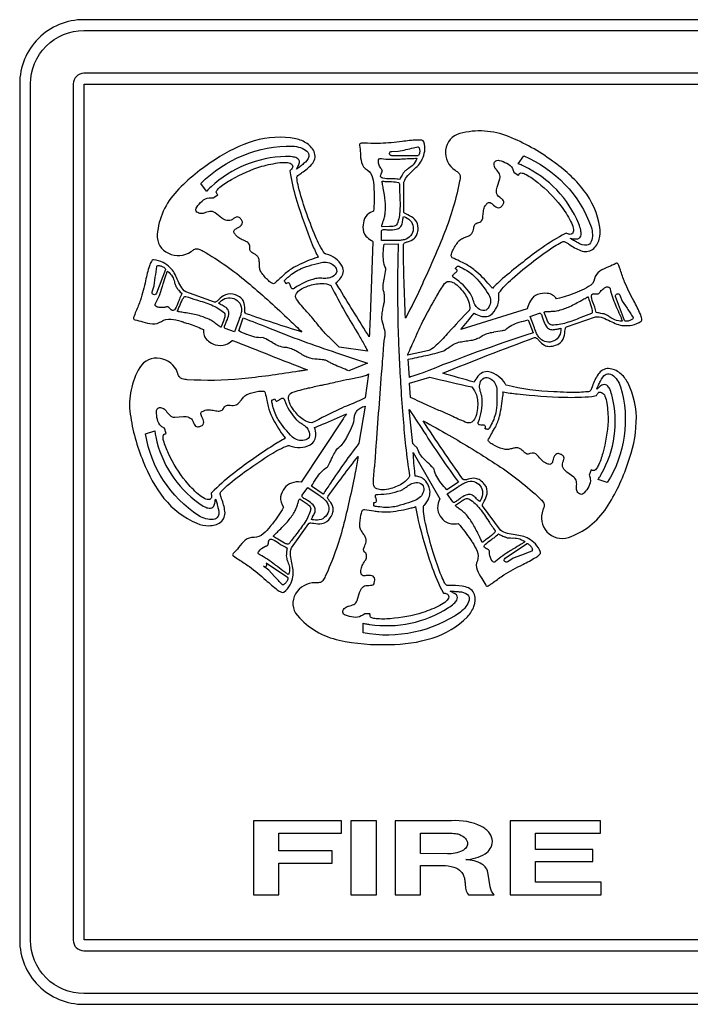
# Model space of a CAD drawing. Extents: x 0.45 to 8.07, y 5.04 to 8.77.
# Tile 1 of 2: x 0.45 to 2.99, y 5.04 to 8.77. Entities that reach past the tile are written whole.
import ezdxf

# ---------------------------------------------------------------- set-up
doc = ezdxf.new("R2010")
doc.units = 0

msp = doc.modelspace()

# ---------------------------------------------------------------- linework, layer by layer
for points in [[(7.831433, 8.771282), (0.69345, 8.771282, 0.415), (0.450108, 8.527942), (0.450108, 5.283403, 0.416), (0.69345, 5.040061), (7.831433, 5.040061, 0.415001), (8.074775, 5.283403), (8.074775, 8.527942, 0.414)], [(8.033893, 5.283403, -0.414665), (7.831433, 5.080944), (0.69345, 5.080944, -0.415866), (0.49099, 5.283403), (0.49099, 8.527942, -0.414663), (0.69345, 8.7304), (7.831433, 8.7304, -0.413461), (8.033893, 8.527942)], [(7.831433, 8.568174), (0.69345, 8.568174, 0.411287), (0.653218, 8.527942), (0.653218, 5.283403, 0.423404), (0.69345, 5.243171), (7.831433, 5.243171, 0.411287), (7.871665, 5.283403), (7.871665, 8.527942, 0.411287)], [(1.085428, 7.407128, -0.05697), (1.066543, 7.41013, -0.140878), (1.056649, 7.41604, -0.086024), (1.052477, 7.422484, -0.02931), (1.049988, 7.429457, 0.012238), (1.048658, 7.433482, 0.270684), (0.982203, 7.487408, 0.307877), (0.905558, 7.453249, 0.172141), (0.869135, 7.276745, 0.066446), (0.91875, 7.097037, 0.078627), (0.997145, 6.957452, 0.122476), (1.121403, 6.862925, 0.100945), (1.167471, 6.853865, 0.163892), (1.211739, 6.867188, 0.266164), (1.227969, 6.90828, 0.0637), (1.215614, 6.955995, -0.000578), (1.214137, 6.960215), (1.20974, 6.973003, -0.27322), (1.215114, 6.984366, -0.033861), (1.23699, 7.005545, -0.021795), (1.312617, 7.064432, -0.018281), (1.40136, 7.123827, -0.054985), (1.467957, 7.15789, -0.104335), (1.468751, 7.157906, -0.030672), (1.47003, 7.157633, -0.011988), (1.473957, 7.156423, 0.208986), (1.551493, 7.160217, 0.170078), (1.568283, 7.177914, 0.106153), (1.57248, 7.199463, 0.076353), (1.568282, 7.225336), (1.568282, 7.225336, 0.003134), (1.59762, 7.237973, -0.000399), (1.688596, 7.277278, 0.011079), (1.676231, 7.258711), (1.676204, 7.258669), (1.516722, 7.019126, 0.124918), (1.479948, 7.015108, 0.145835), (1.453565, 6.995872, 0.116011), (1.439423, 6.963548, 0.218532), (1.450765, 6.924164), (1.445169, 6.914475, -0.040219), (1.402087, 6.85422, 0.000012), (1.401604, 6.853622, 0.000734), (1.399318, 6.850778, -0.051243), (1.373479, 6.822881, -0.191008), (1.33845, 6.809431, 0.187728), (1.304756, 6.798384, 0.05925), (1.280047, 6.771631, -0.042598), (1.259306, 6.748193, 0.263901), (1.257298, 6.74398, 0.164333), (1.260415, 6.73921, 0.039951), (1.280707, 6.725277, -0.016486), (1.320862, 6.698579, -0.025386), (1.383652, 6.647176, 0.020918), (1.426689, 6.611332, 0.058916), (1.4422, 6.602116, 0.272816), (1.451968, 6.602064, 0.10029), (1.475651, 6.630069, 0.068454), (1.485543, 6.659821, 0.085602), (1.486859, 6.686222, 0.02747), (1.482144, 6.712732, -0.032138), (1.477249, 6.741255, -0.100105), (1.479946, 6.769511), (1.546699, 6.86215, -0.136924), (1.549646, 6.863734, -0.066314), (1.553834, 6.864133, -0.031823), (1.565252, 6.862805, 0.08484), (1.596086, 6.861764, 0.209497), (1.62744, 6.883078, 0.090416), (1.637558, 6.904512, 0.110987), (1.63804, 6.92183, 0.113937), (1.624995, 6.946857, -0.055347), (1.618497, 6.95686, -0.287647), (1.619047, 6.96525, -0.009259), (1.732965, 7.116419, -0.011001), (1.722571, 7.059053, 0.000061), (1.720021, 7.046572, -0.015057), (1.675967, 6.850946, -0.045418), (1.608656, 6.662142, -0.054559), (1.599309, 6.64601, -0.142565), (1.590267, 6.638888, -0.070292), (1.582461, 6.637492, -0.024059), (1.574831, 6.637586, 0.011053), (1.570282, 6.637725, 0.267782), (1.495884, 6.59533, 0.322398), (1.502729, 6.51369, 0.164921), (1.660866, 6.419986, 0.063549), (1.851682, 6.403607, 0.075384), (2.013513, 6.427641, 0.120876), (2.147465, 6.50865, 0.105937), (2.171949, 6.5478, 0.168831), (2.174244, 6.59276, 0.258694), (2.140101, 6.621698, 0.06069), (2.089927, 6.626768, -0.000615), (2.085114, 6.626871), (2.071122, 6.62726, -0.267502), (2.061911, 6.636015, -0.034817), (2.04885, 6.663217, -0.022623), (2.017659, 6.752409, -0.019067), (1.990516, 6.853737, -0.057979), (1.980386, 6.926106, -0.116685), (1.980653, 6.926865, -0.031835), (1.98141, 6.928006, -0.01217), (1.984123, 6.931384, 0.081839), (2.001531, 6.959125, 0.207227), (2.000372, 7.0044, 0.097915), (1.984683, 7.027264, 0.098188), (1.968094, 7.037882, 0.115052), (1.949607, 7.040838), (1.949607, 7.040837, 0.010216), (1.94862, 7.051056, -0.014915), (1.942013, 7.130764), (2.043139, 6.955176, 0.137246), (2.034405, 6.920799, 0.152083), (2.043943, 6.890058, 0.118002), (2.068101, 6.866782, 0.09512), (2.08686, 6.861038, 0.079257), (2.112293, 6.862535), (2.119486, 6.854397, -0.036338), (2.163853, 6.793543, 0.001007), (2.166091, 6.790021, -0.051016), (2.183886, 6.757197, -0.198281), (2.185037, 6.72106, 0.199407), (2.184074, 6.686159, 0.060776), (2.201679, 6.654291, -0.042067), (2.217018, 6.628036, 0.249337), (2.220465, 6.624636, 0.163149), (2.226119, 6.625777, 0.040755), (2.234546, 6.63091, 0.007443), (2.24631, 6.639489, -0.01724), (2.285764, 6.667181, -0.024789), (2.357236, 6.706827, 0.020576), (2.406781, 6.733788, 0.05908), (2.421043, 6.744756, 0.287823), (2.424465, 6.753618, 0.096732), (2.40523, 6.784676, 0.062432), (2.379699, 6.804399, 0.081382), (2.355027, 6.814348, 0.025864), (2.328172, 6.818952, -0.031289), (2.29874, 6.824213, -0.0978), (2.272176, 6.836565), (2.205024, 6.929203, -0.143711), (2.20447, 6.932473, -0.070748), (2.205514, 6.936477, -0.033676), (2.210748, 6.946545, 0.088427), (2.222274, 6.974202, 0.217021), (2.212619, 7.009829, 0.088178), (2.195226, 7.026494, 0.105285), (2.178556, 7.032906, 0.109178), (2.149782, 7.029574, -0.052683), (2.137876, 7.027062, -0.269493), (2.129879, 7.030374, -0.00934), (1.979589, 7.250919, -0.013938), (2.077515, 7.196656, 0.000054), (2.088337, 7.190263, -0.014299), (2.26242, 7.082932, -0.043438), (2.422467, 6.956722, -0.060175), (2.43501, 6.942577, -0.132247), (2.438856, 6.931922, -0.05529), (2.437721, 6.92562, -0.018982), (2.435737, 6.919773, 0.032527), (2.433658, 6.913315, 0.634959), (2.529994, 6.809046, 0.166572), (2.674786, 6.921404, 0.067228), (2.755428, 7.090451, 0.080307), (2.787608, 7.246073, 0.126205), (2.755032, 7.395882, 0.110169), (2.725601, 7.431786, 0.156469), (2.682683, 7.449374, 0.259584), (2.64308, 7.427544, 0.06242), (2.621068, 7.382516, -0.000273), (2.619929, 7.379601), (2.614732, 7.366817, -0.265999), (2.603138, 7.361481, -0.032911), (2.572344, 7.358947, -0.021223), (2.475282, 7.361145, -0.05728), (2.294162, 7.386583, -0.1138), (2.293506, 7.387062, -0.033292), (2.292653, 7.388096, -0.012893), (2.29028, 7.39161, 0.20574), (2.228607, 7.436968, 0.164032), (2.204075, 7.433736, 0.102749), (2.186738, 7.419819, 0.075799), (2.173047, 7.397433, 0.003694), (2.054333, 7.431158, -0.011282), (2.401282, 7.566433, -0.269163), (2.40982, 7.564734, -0.054584), (2.418116, 7.556037, 0.112215), (2.439719, 7.537316, 0.105106), (2.457154, 7.533328, 0.085946), (2.481228, 7.537364, 0.213494), (2.510363, 7.561222, 0.089181), (2.517202, 7.590524, -0.032571), (2.518759, 7.601425, -0.067951), (2.52017, 7.605198, -0.13885), (2.522397, 7.607521), (2.632319, 7.645889, -0.097032), (2.661361, 7.641225, -0.031321), (2.688715, 7.629114, 0.025639), (2.713582, 7.617885, 0.079408), (2.73984, 7.612169, 0.059882), (2.771919, 7.613914, 0.096228), (2.805794, 7.628447, 0.286711), (2.808394, 7.637915, 0.062078), (2.803135, 7.655258, 0.021803), (2.778048, 7.705851, -0.025156), (2.743436, 7.776906, -0.018298), (2.727191, 7.822193, 0.007652), (2.722683, 7.835582, 0.042089), (2.718874, 7.844339, 0.168759), (2.714992, 7.848336, 0.24375), (2.710264, 7.847449, -0.040905), (2.682247, 7.834564, 0.060112), (2.649037, 7.818295, 0.198976), (2.629518, 7.788921, -0.192652), (2.606987, 7.759825, -0.049181), (2.572837, 7.742778, 0.000838), (2.569165, 7.741243, 0.000724), (2.563139, 7.738839, -0.034763), (2.496814, 7.716046), (2.485622, 7.713335, 0.216686), (2.450288, 7.734248, 0.11443), (2.413672, 7.729612, 0.179299), (2.385889, 7.70649, 0.069397), (2.375602, 7.680056, -0.004993), (2.374503, 7.676126), (2.122283, 7.597051, 0.005379), (2.173449, 7.659069, 0.073945), (2.19813, 7.648362, 0.102199), (2.220662, 7.646806, 0.168137), (2.242596, 7.658294, 0.219566), (2.266383, 7.729279, -0.013732), (2.266218, 7.733639, -0.035346), (2.266306, 7.73502, -0.119292), (2.266579, 7.735819, -0.057419), (2.317488, 7.789489, -0.018672), (2.399536, 7.857332, -0.021908), (2.477761, 7.912965, -0.03355), (2.504514, 7.927959, -0.261435), (2.517201, 7.930006), (2.52879, 7.922643, -0.000496), (2.53237, 7.920305, 0.061628), (2.576641, 7.896255, 0.253539), (2.621926, 7.900936, 0.165841), (2.646709, 7.93902, 0.107851), (2.649904, 7.98466, 0.124693), (2.58795, 8.125605, 0.077307), (2.469635, 8.235443, 0.06401), (2.303603, 8.32842, 0.163172), (2.118685, 8.33971, 0.315275), (2.064876, 8.276675, 0.276719), (2.100699, 8.200556, 0.016423), (2.105205, 8.197589, -0.022771), (2.111163, 8.193584, -0.071031), (2.116292, 8.18854, -0.149734), (2.119636, 8.177593, -0.055678), (2.117889, 8.159085, -0.045458), (2.060514, 7.964425, -0.014964), (1.979855, 7.777438, 0.00002), (1.976787, 7.770699, -0.016489), (1.912837, 7.640465, -0.011053), (1.904842, 7.91799, -0.152248), (1.90606, 7.922164, -0.107344), (1.909411, 7.925216, -0.053653), (1.920685, 7.92979, 0.110701), (1.946179, 7.94301, 0.109091), (1.956019, 7.957499, 0.090819), (1.9604, 7.980786, 0.217057), (1.947288, 8.015482, 0.085472), (1.921375, 8.031817, -0.032205), (1.911144, 8.037149, -0.068023), (1.907922, 8.039836, -0.142191), (1.906439, 8.042801), (1.90684, 8.155982, -0.099937), (1.921292, 8.180771, -0.031716), (1.94221, 8.201458, 0.026479), (1.961562, 8.220338, 0.083499), (1.975993, 8.242419, 0.064888), (1.985384, 8.272654, 0.100344), (1.982786, 8.308703, 0.276236), (1.974632, 8.314154, 0.058143), (1.956331, 8.315241, 0.020535), (1.899555, 8.309747, -0.024439), (1.818101, 8.302496, -0.0173), (1.768854, 8.303051, 0.039992), (1.744608, 8.302994, 0.161686), (1.739374, 8.300844, 0.261032), (1.738558, 8.296296, -0.04341), (1.741586, 8.26594, 0.061352), (1.746004, 8.230066, 0.195491), (1.767338, 8.202107, -0.193587), (1.7876, 8.172437, -0.05165), (1.792572, 8.136, 0.001604), (1.792919, 8.130789, 0.000204), (1.793066, 8.127492, -0.036186), (1.792519, 8.056368), (1.791322, 8.045514), (1.780531, 8.040864, 0.19004), (1.757845, 8.017463, 0.10466), (1.751349, 7.98505, 0.180655), (1.762135, 7.951522, 0.086824), (1.783692, 7.934651, -0.007872), (1.789324, 7.931172), (1.778531, 7.645889, -0.003914), (1.775384, 7.570192, 0.000001), (1.775335, 7.569146, -0.003199), (1.664361, 7.748365, 0.009426), (1.648624, 7.773803), (1.648624, 7.773803, 0.075387), (1.667411, 7.792747, 0.106896), (1.676618, 7.812885, 0.174604), (1.673008, 7.836985, 0.211974), (1.612299, 7.88278, -0.012188), (1.608205, 7.884042, -0.030987), (1.606938, 7.884561, -0.104373), (1.606257, 7.885047, -0.058105), (1.571718, 7.949893, -0.019169), (1.534108, 8.047988, -0.022627), (1.50699, 8.138452, -0.034853), (1.501605, 8.168046, -0.272255), (1.503929, 8.180403), (1.515519, 8.18854, -0.000896), (1.520084, 8.191827, 0.062047), (1.557661, 8.223771, 0.266169), (1.568282, 8.266065, 0.164601), (1.539703, 8.30158, 0.101071), (1.496735, 8.319942, 0.119248), (1.339047, 8.31185, 0.076532), (1.192153, 8.241257, 0.064906), (1.045708, 8.121534, 0.170314), (0.971512, 7.956756, 0.318063), (1.013931, 7.885967, 0.265748), (1.099818, 7.892799, 0.019958), (1.104749, 7.896127, -0.021712), (1.110508, 7.899986, -0.064045), (1.117008, 7.902876, -0.134644), (1.1287, 7.902051, -0.055807), (1.145787, 7.89396, -0.044601), (1.312298, 7.77717, -0.014822), (1.463736, 7.641478, 0.000065), (1.473553, 7.632328, 0.000001), (1.474059, 7.631849, -0.006387), (1.519919, 7.587753, -0.008181), (1.309271, 7.656743, -0.272447), (1.303831, 7.663499, -0.056212), (1.303229, 7.675341, 0.115371), (1.299124, 7.702913, 0.107585), (1.288543, 7.716801, 0.086128), (1.267699, 7.728836, 0.204324), (1.229864, 7.728794, 0.084614), (1.205019, 7.710949, -0.033126), (1.195993, 7.703303, -0.067396), (1.192112, 7.701252, -0.133311), (1.188556, 7.700932), (1.079436, 7.739692, -0.099079), (1.060387, 7.761463, -0.032202), (1.047518, 7.787773, 0.026508), (1.036004, 7.811768, 0.082448), (1.019878, 7.832331, 0.063505), (0.993647, 7.851226, 0.092281), (0.957521, 7.8614, 0.276612), (0.94927, 7.855493, 0.05939), (0.941755, 7.838317, 0.021144), (0.927281, 7.782293, -0.022223), (0.907958, 7.708685, -0.015737), (0.890887, 7.665628, 0.040483), (0.882075, 7.642258, 0.161634), (0.882247, 7.636386, 0.258172), (0.886374, 7.633874, -0.041726), (0.916982, 7.626311, 0.057872), (0.95302, 7.618196, 0.188946), (0.9871, 7.628064, -0.18589), (1.023298, 7.636513, -0.048449), (1.060786, 7.628594, 0.001212), (1.065442, 7.627288, 0.006753), (1.082565, 7.621643, -0.032624), (1.13739, 7.601315), (1.146985, 7.596665, -0.027284), (1.147021, 7.592995, 0.138675), (1.152181, 7.568038, 0.103947), (1.16536, 7.553084, 0.080407), (1.191351, 7.539683, 0.155346), (1.231388, 7.540286, 0.084903), (1.25481, 7.55432, -0.002042), (1.256907, 7.555964, -0.00029), (1.540701, 7.44395, 0.004385), (1.524483, 7.441426, -0.004353), (1.508324, 7.438911, 0.000049), (1.496387, 7.437123, -0.014181), (1.291611, 7.410387, -0.042866)], [(1.484986, 8.29209, -0.065169), (1.514414, 8.286495, -0.105615), (1.538746, 8.273162, -0.264437), (1.546591, 8.252736, -0.1795), (1.526556, 8.225862, 0.01415), (1.519531, 8.220124, -0.006427), (1.507479, 8.210205, -0.015074), (1.502506, 8.206455, -0.101078), (1.499776, 8.204976, 0.029134), (1.50502, 8.214849, 0.064138), (1.510568, 8.230196, 0.345022), (1.500375, 8.246813, 0.079566), (1.483812, 8.251597, 0.043528), (1.457804, 8.252815, 0.183481), (1.175608, 8.137963, 0.04448), (1.159271, 8.122009, -0.00077), (1.158417, 8.121017), (1.137233, 8.150869, -0.203756)], [(1.860604, 8.272353), (1.885412, 8.272837, 0.014822), (1.942725, 8.286122), (1.959083, 8.289299, -0.24718), (1.962416, 8.288668, -0.12822), (1.964797, 8.285248, -0.093852), (1.966701, 8.273573, -0.085432), (1.964797, 8.26134, -0.098227), (1.962416, 8.257222, -0.207782), (1.959083, 8.255615), (1.860443, 8.255615, -0.195943), (1.853579, 8.258859, -0.206086), (1.851948, 8.264543, -0.383581)], [(1.821356, 8.245303, 0.055688), (1.888982, 8.243182, -0.000116), (1.892269, 8.243324, 0.000834), (1.90364, 8.243954, -0.004379), (1.937783, 8.245685, -0.011717), (1.950513, 8.245937, -0.152), (1.955392, 8.245303, -0.100162), (1.941261, 8.221195, -0.05901), (1.924445, 8.207728, 0.018924), (1.913639, 8.199989, 0.071679), (1.90592, 8.191621, 0.023774), (1.899927, 8.181917, -0.01537), (1.895199, 8.174067, 0.032296), (1.890831, 8.1663, 0.009907), (1.868325, 8.168347, 0.016997), (1.854753, 8.168581, -0.05152), (1.826914, 8.170281, -0.162376), (1.818608, 8.174498, -0.306915), (1.818539, 8.182761, 0.006505), (1.821811, 8.190016, 0.034491), (1.824964, 8.19789, 0.065765), (1.823421, 8.20145, 0.02282), (1.821283, 8.204646, -0.033021), (1.818539, 8.208885, -0.062207), (1.811535, 8.224021, -0.097135), (1.809967, 8.236066, -0.196559), (1.813389, 8.243625, -0.226695)], [(2.360854, 8.255449, -0.208435), (2.616668, 7.985919, -0.068176), (2.621284, 7.957174, -0.110328), (2.616717, 7.930463, -0.257894), (2.599633, 7.916373, -0.172118), (2.5667, 7.925487, 0.009782), (2.560536, 7.928941, -0.006432), (2.546079, 7.937047, -0.014649), (2.540177, 7.940686, -0.100772), (2.537525, 7.942917, 0.025672), (2.548817, 7.941426, 0.059384), (2.565503, 7.941401, 0.33658), (2.578144, 7.95652, 0.083668), (2.577139, 7.973269, 0.045462), (2.569501, 7.997436, 0.186826), (2.361649, 8.215817, 0.015491), (2.347663, 8.222644, 0.029793), (2.339669, 8.225597)], [(1.417244, 7.77271, -0.322898), (1.406683, 7.772264, -0.077285), (1.392716, 7.7825, -0.044021), (1.36601, 7.813796, -0.1174), (1.360068, 7.828602, -0.038361), (1.35899, 7.844574, 0.032785), (1.358144, 7.858801, 0.107977), (1.353656, 7.871553, 0.089251), (1.345847, 7.879671, 0.030751), (1.336705, 7.885439, -0.082596), (1.325448, 7.893527, -0.25462), (1.322775, 7.906432, 0.197544), (1.319823, 7.921163, 0.147816), (1.307879, 7.93124, 0.002372), (1.30317, 7.933273, -0.026896), (1.28465, 7.942013, -0.103397), (1.269729, 7.95411, 0.002619), (1.2685, 7.955771, -0.021572), (1.264823, 7.961015, -0.076595), (1.262327, 7.966533, -0.160005), (1.262588, 7.97207, -0.148297), (1.267183, 7.977367, -0.018716), (1.27351, 7.980958, 0.021039), (1.283062, 7.986461, 0.073226), (1.291347, 7.993452, 0.171232), (1.295035, 8.00231, 0.172631), (1.290797, 8.013412, 0.090647), (1.282442, 8.021712, 0.169784), (1.274631, 8.023687, 0.103188), (1.266275, 8.020719, 0.025496), (1.256282, 8.014187, -0.198314), (1.235619, 8.010362, -0.119444), (1.216315, 8.019619), (1.190518, 8.039386, 0.201823), (1.170581, 8.04423, 0.056698), (1.149828, 8.03861, -0.132963), (1.132522, 8.037301, -0.216536), (1.119304, 8.045586, -0.172301), (1.117965, 8.052713, -0.104484), (1.121395, 8.061041, -0.057785), (1.141472, 8.083185, -0.161594), (1.168765, 8.096022, -0.065174), (1.183251, 8.096361), (1.200692, 8.10799, -0.07153), (1.197697, 8.112014, -0.019836), (1.196335, 8.114583, 0.000055), (1.196335, 8.114583, -0.296263), (1.19737, 8.123762, -0.075877), (1.208574, 8.136057, -0.046101), (1.252833, 8.165744, -0.056099), (1.368193, 8.215747, -0.037324), (1.436499, 8.229506, -0.060614), (1.465475, 8.22959, -0.198523), (1.483007, 8.221172, -0.337282), (1.48309, 8.208023, -0.092806), (1.473908, 8.198943), (1.476828, 8.182799, 0.029978), (1.500807, 8.083961, 0.020809), (1.559308, 7.919615, 0.023517), (1.581833, 7.871162, 0.013857), (1.572749, 7.868983, 0.05644), (1.565846, 7.866512, 0.033492), (1.493089, 7.834341, 0.054949), (1.456846, 7.809147, -0.005392), (1.442093, 7.795826, 0.018498)], [(2.112574, 7.930235, -0.114354), (2.124731, 7.940664, -0.036337), (2.139696, 7.947125, 0.031143), (2.153095, 7.952792, 0.104945), (2.163807, 7.961243, 0.091256), (2.169114, 7.971156, 0.032118), (2.171667, 7.981528, -0.084669), (2.17576, 7.994632, -0.242866), (2.187422, 8.001553, 0.192053), (2.200503, 8.009063, 0.152886), (2.20595, 8.023258, 0.00261), (2.206343, 8.028451, -0.027428), (2.208528, 8.048314, -0.105134), (2.215035, 8.065896, 0.004675), (2.216593, 8.068091, -0.021778), (2.22038, 8.073173, -0.07621), (2.224818, 8.077251, -0.153467), (2.230205, 8.078816, -0.142685), (2.236839, 8.07636, -0.019313), (2.242497, 8.071797, 0.0893), (2.260574, 8.059852, 0.161689), (2.270382, 8.059493, 0.166618), (2.27971, 8.067057, 0.094239), (2.284847, 8.077474, 0.179867), (2.284024, 8.085276, 0.104437), (2.278228, 8.091915, 0.02493), (2.268444, 8.098844, -0.212957), (2.25791, 8.11643, -0.120525), (2.260453, 8.137214), (2.270626, 8.167836, 0.218847), (2.268737, 8.186893, 0.058265), (2.256435, 8.203461, -0.000163), (2.255731, 8.204272, -0.144367), (2.248783, 8.219534, -0.219393), (2.252463, 8.234506, -0.170893), (2.258717, 8.238211, -0.099558), (2.267902, 8.237994, -0.054575), (2.296422, 8.227529, -0.166584), (2.317997, 8.20684, -0.087), (2.322946, 8.193418), (2.340387, 8.181789, -0.054991), (2.343157, 8.185763, -0.013586), (2.34511, 8.187994, -0.00002), (2.34511, 8.187994, -0.281047), (2.354387, 8.190298, -0.075102), (2.370141, 8.184341, -0.046723), (2.414009, 8.154125, -0.057443), (2.501708, 8.065896, -0.040998), (2.538632, 8.007897, -0.063848), (2.548562, 7.981352, -0.205616), (2.546399, 7.962403, -0.169384), (2.540545, 7.958236, -0.113884), (2.533635, 7.958018, -0.09394), (2.521689, 7.962932), (2.50716, 7.955043, 0.029825), (2.419957, 7.899612, 0.018257), (2.280799, 7.789921, 0.015831), (2.241926, 7.753099, -0.002454), (2.239414, 7.756421, 0.00598), (2.235136, 7.762024, 0.036549), (2.231753, 7.76589, 0.034852), (2.175843, 7.821218, 0.055729), (2.138735, 7.845736, -0.00683), (2.117739, 7.856051, 0.014066), (2.090049, 7.869381, -0.33695), (2.08616, 7.878889, -0.078486), (2.091366, 7.895156, -0.044409)], [(1.825136, 8.151358, -0.038369), (1.824228, 8.155242, -0.086059), (1.824216, 8.157913, -0.387783), (1.825496, 8.159126, 0.012154), (1.844382, 8.158223, -0.023023), (1.874928, 8.156318, -0.060568), (1.885645, 8.153848, -0.305659), (1.889804, 8.149593, 0.010083), (1.890923, 8.107449, -0.023985), (1.891453, 8.049451, -0.083682), (1.880929, 7.997778, -0.248367), (1.869264, 7.988391, -0.062181), (1.853047, 7.987063, 0.000219), (1.852139, 7.987064), (1.824407, 7.986857, -0.389469), (1.822856, 7.988357, -0.092644), (1.823144, 7.992287, -0.026795), (1.82728, 8.00564, 0.015293), (1.832724, 8.022675, 0.050697), (1.836036, 8.040515, 0.041401), (1.835913, 8.083746, 0.019162), (1.82844, 8.132412, -0.000728)], [(1.912853, 8.022524, -0.745182), (1.908261, 7.937514, -0.05265), (1.891874, 7.934984, -0.011397), (1.874341, 7.934172, 0.005194), (1.869024, 7.933983), (1.821782, 7.933983), (1.821782, 7.970347, -0.369934), (1.825487, 7.975236, -0.074902), (1.832747, 7.975814, 0.004377), (1.834331, 7.975794, -0.012899), (1.841987, 7.975541, 0.012294), (1.850235, 7.975267, 0.071472), (1.877513, 7.976946, 0.142032), (1.892844, 7.984931, 0.128054), (1.900041, 7.998119, 0.042328), (1.902919, 8.015406, -0.052936), (1.90306, 8.016398, -0.002966), (1.903522, 8.018745, 0.010108), (1.904767, 8.025412, -0.019601)], [(1.796122, 7.079325, 0.010206), (1.800172, 7.135146, -0.003843), (1.802229, 7.166924, 0.000036), (1.813677, 7.317122, -0.000036), (1.825125, 7.467321, -0.000252), (1.831137, 7.5464), (1.831403, 7.549878, -0.021958), (1.833388, 7.563013, 0.021928), (1.83535, 7.575978, 0.066131), (1.835, 7.589028, 0.040656), (1.828651, 7.61379, -0.095743), (1.823365, 7.646394, -0.0386), (1.825353, 7.665066, -0.008722), (1.829459, 7.686495, 0.007227), (1.83244, 7.701822, 0.046326), (1.833672, 7.719749, 0.06341), (1.831403, 7.737094, -0.091209), (1.827915, 7.762595, -0.03723), (1.831058, 7.785566, 0.000176), (1.831346, 7.787094, 0.007615), (1.836645, 7.81728, 0.065426), (1.837797, 7.829731, -0.089741), (1.829489, 7.857884, -0.038915), (1.828608, 7.887489, -0.028815), (1.831403, 7.921207), (1.884772, 7.921592, 0.013091), (1.884536, 7.590964, 0.004153), (1.887542, 7.517958, -0.004768), (1.888946, 7.484761, 0.008368), (1.894965, 7.378947, 0.007301), (1.903747, 7.257233, 0.007499), (1.912936, 7.154908, 0.008433), (1.928112, 7.041336, -0.125312), (1.904498, 7.015708, -0.087303), (1.856429, 6.994436, -0.060859), (1.82429, 6.989743, -0.103341), (1.804243, 6.993225, -0.311525), (1.791025, 7.011492, -0.029071), (1.795355, 7.072484, 0.00059)], [(0.952397, 7.740224), (0.960414, 7.763026), (0.964106, 7.795533, 0.019186), (0.969682, 7.835921, -0.256992), (0.971435, 7.838748, -0.123726), (0.97556, 7.839752, -0.088892), (0.987507, 7.837497, -0.081816), (0.998689, 7.831574, -0.097239), (1.001858, 7.827992, -0.217641), (1.002272, 7.8244), (0.968543, 7.734346, -0.976682)], [(1.48471, 7.75086, -0.138388), (1.48173, 7.752356, -0.083231), (1.479523, 7.755227, -0.047381), (1.476425, 7.763167, 0.024737), (1.474351, 7.768969, 0.109949), (1.471562, 7.773165, 0.235654), (1.467297, 7.774291, 0.120596), (1.460797, 7.770885, -0.234776), (1.460304, 7.771168, -0.031456), (1.459457, 7.772132, -0.016523), (1.457221, 7.775215, -0.007945), (1.454192, 7.779807), (1.454192, 7.779807, -0.301027), (1.454372, 7.782505, -0.065599), (1.457387, 7.786369, -0.023681), (1.468283, 7.796159, 0.000301), (1.469815, 7.79746, -0.081418), (1.517004, 7.828126, -0.042796), (1.599889, 7.852176, -0.248037), (1.644534, 7.836863, -0.224625), (1.651749, 7.817574, -0.230603), (1.635494, 7.79746, -0.108761), (1.616038, 7.791463, -0.034344), (1.595486, 7.791159, 0.014331), (1.583147, 7.791312, 0.050075), (1.571912, 7.790046, 0.089614), (1.491613, 7.754035, -0.044674), (1.4883, 7.751652, -0.164314)], [(2.187892, 7.676939, -0.109153), (2.17562, 7.692606, -0.035094), (2.168293, 7.711141, 0.015407), (2.164081, 7.722691, 0.053377), (2.158825, 7.732711, 0.094932), (2.096694, 7.793429, 0.01456), (2.095097, 7.794621, -0.041893), (2.092603, 7.79662, -0.16195), (2.091246, 7.799078, -0.12777), (2.095096, 7.805887, -0.033548), (2.101334, 7.811731, 0.023885), (2.105872, 7.81586, 0.117373), (2.108454, 7.819768, 0.260717), (2.107575, 7.823617, 0.111236), (2.101728, 7.827572, -0.271182), (2.10182, 7.828159, -0.039234), (2.102511, 7.829265, -0.020491), (2.104937, 7.8323, -0.009788), (2.108686, 7.836496, -0.284832), (2.111691, 7.837361, -0.065619), (2.116939, 7.835749, -0.024461), (2.131181, 7.828394), (2.131211, 7.828378, -0.081663), (2.176902, 7.795898, -0.044123), (2.228588, 7.728472, -0.259946), (2.229085, 7.682187, -0.218712), (2.212899, 7.668956, -0.223728)], [(1.024508, 7.672071, 0.006146), (1.018606, 7.677539, 0.033835), (1.012064, 7.683108, 0.06255), (1.008103, 7.682916, 0.021911), (1.004285, 7.682058, -0.031838), (0.999231, 7.680999, -0.035194), (0.981751, 7.680817, -0.076298), (0.969753, 7.683191, -0.207345), (0.96393, 7.688227, -0.218), (0.964975, 7.696035, 0.041414), (0.979487, 7.726129, 0.015102), (0.990253, 7.757362, -0.000098), (0.991136, 7.760096, 0.000839), (0.994344, 7.77046, -0.004599), (1.004389, 7.802346, -0.012267), (1.008526, 7.814132, -0.157161), (1.010821, 7.818403, -0.099233), (1.029297, 7.797267, -0.060676), (1.036571, 7.77732, 0.019638), (1.040371, 7.764787, 0.061267), (1.045433, 7.755788, 0.021538), (1.053225, 7.745689, 0.01907), (1.06514, 7.73244, 0.010334), (1.055472, 7.712594, 0.017875), (1.0506, 7.700277, -0.054022), (1.039435, 7.675447, -0.164303), (1.032518, 7.669308, -0.291318)], [(1.499718, 7.711953, -0.319441), (1.49972, 7.734241, -0.106099), (1.514127, 7.748255, -0.061147), (1.543318, 7.762343, -0.085538), (1.595095, 7.77155, -0.119772), (1.629428, 7.763892, 0.008875), (1.684296, 7.662339, 0.007251), (1.734071, 7.578011, -0.000017), (1.736975, 7.573192, -0.010122), (1.760139, 7.53288, -0.013496), (1.767021, 7.519555, -0.027726), (1.768571, 7.515872, -0.448407), (1.768587, 7.51466), (1.660674, 7.530162, 0.031887), (1.630692, 7.560407, -0.031855), (1.600728, 7.590631, -0.003633), (1.579003, 7.617114, 0.008266), (1.544047, 7.659237, 0.000862), (1.538938, 7.664809, -0.034416)], [(1.973146, 7.617375, -0.012745), (2.019927, 7.70447, 0.000303), (2.024742, 7.713114, 0.001087), (2.029868, 7.721964, -0.022416), (2.060712, 7.771647, -0.300417), (2.082419, 7.779154, -0.103711), (2.100869, 7.770825, -0.062582), (2.124292, 7.749161, -0.088283), (2.151226, 7.704734, -0.129822), (2.15554, 7.670476, 0.011616), (2.075971, 7.585982, -0.019214), (2.034685, 7.542374, -0.034214), (2.01297, 7.523842, -0.138363), (1.9964, 7.516211), (1.919735, 7.500321, 0.056589), (1.925578, 7.511599, 0.003147), (1.93848, 7.540498, -0.004922)], [(2.626758, 7.732769, 0.00614), (2.634892, 7.732262, 0.032817), (2.643585, 7.732076, 0.0645), (2.646499, 7.734698, 0.022791), (2.648858, 7.737742, -0.032961), (2.652024, 7.741703, -0.060232), (2.663949, 7.752956, -0.088855), (2.67508, 7.758632, -0.184076), (2.683729, 7.758312, -0.244008), (2.68821, 7.751578, 0.041579), (2.69697, 7.719579, 0.015033), (2.709327, 7.689044, -0.000116), (2.710556, 7.686169, 0.000914), (2.715146, 7.675789, -0.004603), (2.728441, 7.645319, -0.012358), (2.733006, 7.633853, -0.160992), (2.73405, 7.629214, -0.09617), (2.705903, 7.633869, -0.058521), (2.687127, 7.644617, 0.018856), (2.67595, 7.651835, 0.070031), (2.665207, 7.656023, 0.022847), (2.653759, 7.658178, -0.014654), (2.644568, 7.659804, 0.030194), (2.635562, 7.661139, 0.010147), (2.629846, 7.682379, 0.017901), (2.62543, 7.694854, -0.054318), (2.617553, 7.720851, -0.169535), (2.618791, 7.729877, -0.292128)], [(2.725215, 7.727385), (2.734171, 7.704904), (2.75285, 7.677704, 0.002413), (2.775287, 7.643275, -0.260865), (2.775818, 7.640015, -0.128167), (2.773324, 7.636671, -0.089971), (2.762681, 7.630939, -0.08094), (2.750196, 7.628494, -0.094228), (2.745399, 7.62926, -0.211235), (2.742704, 7.631754), (2.708968, 7.721814, -0.204863), (2.709761, 7.729192, -0.199112), (2.714702, 7.732626, -0.377866)], [(1.214446, 7.607514, -0.383528), (1.212466, 7.606611, -0.088205), (1.208763, 7.60822, -0.025911), (1.197258, 7.616568, 0.014793), (1.182649, 7.627365, 0.048569), (1.166535, 7.636493, 0.039251), (1.124656, 7.651161, 0.018113), (1.074991, 7.66099, -0.000684), (1.055593, 7.664444, -0.036396), (1.051526, 7.664944, -0.081866), (1.048939, 7.665847, -0.134185), (1.048236, 7.666542, -0.220133), (1.048204, 7.667432, 0.0128), (1.055551, 7.684386, -0.024143), (1.067839, 7.711609, -0.062778), (1.073891, 7.720544, -0.297764), (1.079426, 7.722887, 0.009605), (1.120626, 7.709471, -0.022769), (1.176867, 7.690127, -0.080338), (1.223218, 7.662867, -0.255297), (1.228302, 7.648966, -0.065524), (1.224026, 7.633683, 0.000203), (1.223733, 7.632906)], [(1.229668, 7.60146, -0.371274), (1.226211, 7.60651, -0.079089), (1.228136, 7.613327, 0.00467), (1.228701, 7.614778, -0.013822), (1.231566, 7.621688, 0.013181), (1.234646, 7.629114, 0.075319), (1.242355, 7.654599, 0.148289), (1.239877, 7.67133, 0.126464), (1.229581, 7.682413, 0.04061), (1.213836, 7.690953, -0.04829), (1.212998, 7.691385, -0.002673), (1.21103, 7.692526, 0.01025), (1.204793, 7.696054, -0.020363), (1.21036, 7.702454, -0.303183), (1.262382, 7.71447, -0.341027), (1.291001, 7.669192, -0.055859), (1.287847, 7.653347, -0.012065), (1.282631, 7.637049, 0.005452), (1.281, 7.63215), (1.264846, 7.589022)], [(2.49419, 7.66981, 0.039346), (2.535973, 7.684711, 0.018343), (2.5805, 7.708184, -0.000697), (2.597676, 7.717669), (2.597676, 7.717669, -0.036976), (2.601124, 7.719829, -0.081858), (2.603703, 7.720754, -0.130547), (2.604702, 7.720661, -0.214619), (2.605314, 7.719999, 0.01282), (2.6109, 7.702442, -0.024279), (2.619504, 7.673903, -0.063946), (2.62078, 7.663275, -0.309219), (2.618085, 7.658024, 0.009592), (2.577698, 7.642587, -0.02279), (2.521789, 7.622271, -0.079241), (2.468217, 7.614204, -0.246289), (2.45515, 7.62164, -0.065183), (2.448319, 7.635984, 0.000237), (2.448004, 7.636825), (2.438324, 7.662069, -0.397673), (2.439242, 7.663998, -0.087908), (2.443139, 7.665079, -0.025425), (2.45746, 7.66587, 0.014531), (2.4758, 7.666727, 0.048081)], [(2.420104, 7.658646, -0.358838), (2.4261, 7.656933, -0.078578), (2.429135, 7.650502, 0.004542), (2.429651, 7.649061, -0.01377), (2.432038, 7.641953, 0.012972), (2.434586, 7.634353, 0.074935), (2.445543, 7.610022, 0.143646), (2.45851, 7.598756, 0.122643), (2.473727, 7.596697, 0.040139), (2.491431, 7.599986, -0.047678), (2.492395, 7.600185, -0.002644), (2.494735, 7.600551, 0.009632), (2.501733, 7.601715, -0.021896), (2.501708, 7.593344, -0.707099), (2.417917, 7.56846, -0.054923), (2.409845, 7.582599, -0.011974), (2.403059, 7.598351, 0.005336), (2.401086, 7.603079), (2.384926, 7.646201)], [(1.493181, 7.518147, 0.034359), (1.475739, 7.52532, 0.066642), (1.458299, 7.529001, -0.08816), (1.432427, 7.534641, -0.035266), (1.411029, 7.545629, 0.000172), (1.409612, 7.546443, 0.009874), (1.38259, 7.561463, 0.067038), (1.371097, 7.5666, -0.085107), (1.340986, 7.568732, -0.032242), (1.312236, 7.57784, 0.00011), (1.310269, 7.578627, -0.034407), (1.280267, 7.592182), (1.297706, 7.641021, -0.002984), (1.393882, 7.60365, 0.017015), (1.650868, 7.509235), (1.768951, 7.4697), (1.698103, 7.440237, 0.002359), (1.668708, 7.452705, -0.002303), (1.639606, 7.465046, -0.025467), (1.626769, 7.471776, 0.02112), (1.615008, 7.478027, 0.06549), (1.602543, 7.482101, 0.027258), (1.578042, 7.484342, -0.088396), (1.543318, 7.491018, -0.040672), (1.526187, 7.499016, -0.009162), (1.507151, 7.510026, 0.008211)], [(2.16601, 7.557426, 0.038235), (2.183359, 7.562634, 0.058653), (2.199074, 7.570489, -0.08108), (2.222801, 7.582307, -0.033492), (2.246007, 7.58748, 0.000198), (2.24776, 7.587789, 0.006908), (2.27869, 7.593215, 0.046078), (2.291362, 7.59626, -0.091746), (2.315478, 7.613558, -0.034642), (2.343682, 7.624501, -0.021863), (2.377469, 7.633681), (2.396004, 7.584612, 0.01812), (1.97526, 7.431758, -0.011185), (1.944131, 7.421304, 0.005806), (1.927665, 7.415874), (1.922214, 7.48436, 0.006193), (1.990337, 7.498876, 0.036788), (2.057375, 7.516836, 0.034244), (2.078506, 7.530801, -0.088509), (2.108967, 7.547193, -0.034251), (2.130038, 7.552005, -0.007616), (2.154565, 7.555756, 0.002762)], [(1.549858, 7.376672, -0.006695), (1.596481, 7.386887, 0.010072), (1.656682, 7.400318, -0.01491), (1.6993, 7.409456, 0.010239), (1.747909, 7.419704, 0.026941), (1.764942, 7.424616, 0.200469), (1.771857, 7.428997), (1.759867, 7.338687, -0.03063), (1.698362, 7.310772, 0.020432), (1.662857, 7.295665, 0.007839), (1.557856, 7.243333, -0.124413), (1.525064, 7.256029, -0.090237), (1.488458, 7.292562, -0.064369), (1.472778, 7.320348, -0.10994), (1.469291, 7.339849, -0.308026), (1.482278, 7.358065, -0.030678), (1.545281, 7.37561, 0.000252)], [(2.651742, 7.401618, -0.177348), (2.67317, 7.427442, -0.251862), (2.69546, 7.425534, -0.165685), (2.728085, 7.380088, -0.214277), (2.677719, 7.016843), (2.642549, 7.029197, -0.003469), (2.643799, 7.030824, 0.02883), (2.648314, 7.037205, 0.027506), (2.654939, 7.049672, 0.19518), (2.696108, 7.344076, 0.047123), (2.688407, 7.368193, 0.08509), (2.67947, 7.38238, 0.314135), (2.660135, 7.387849, 0.049395), (2.646293, 7.378452, 0.059756), (2.63815, 7.37091, -0.120089), (2.639543, 7.376401, -0.016564), (2.643896, 7.386262, -0.018032)], [(2.163896, 7.379383, -0.130622), (2.181201, 7.3492, -0.093656), (2.1857, 7.298378, -0.064475), (2.178948, 7.267223, -0.107184), (2.168484, 7.250022, -0.2955), (2.146096, 7.24411, -0.029436), (2.092292, 7.267648, 0.001592), (2.082508, 7.272404, 0.007035), (2.044719, 7.288564, -0.009658), (2.000399, 7.307681, -0.017481), (1.967569, 7.323165, 0.024693), (1.931725, 7.339464), (1.927728, 7.394118), (2.005319, 7.416868, 0.008718), (2.163896, 7.379383, 0.00005)], [(2.188968, 7.246942, 0.100384), (2.203868, 7.33166, 0.057489), (2.202403, 7.342464, 0.016035), (2.199107, 7.354096, -0.036108), (2.194196, 7.373443, -0.112444), (2.195147, 7.393435, -0.230468), (2.210953, 7.413783, -0.213492), (2.231934, 7.411925, -0.258059), (2.258365, 7.374021, -0.046412), (2.256368, 7.290137, -0.084466), (2.238019, 7.237763, -0.022036), (2.230618, 7.223817, -0.058729), (2.227343, 7.219493, -0.273602), (2.224578, 7.218344), (2.224578, 7.218344, -0.011196), (2.219322, 7.219643, -0.023825), (2.215784, 7.220759, -0.046777), (2.214672, 7.221286, -0.316457), (2.214335, 7.221735, 0.121331), (2.215784, 7.229205, 0.233924), (2.213388, 7.233125, 0.109442), (2.208394, 7.234681, 0.024839), (2.20205, 7.235055, -0.046911), (2.193491, 7.235798, -0.083642), (2.190121, 7.237103, -0.140885), (2.187881, 7.239528, -0.162881), (2.187579, 7.242305, -0.041181), (2.188449, 7.245354, 0.011472)], [(1.410933, 7.157839, 0.022737), (1.265961, 7.055899, 0.030469), (1.187843, 6.988454), (1.175424, 6.976468, -0.095767), (1.177681, 6.964293, -0.326326), (1.170403, 6.953568, -0.19311), (1.151051, 6.956549, -0.061332), (1.127305, 6.972757, -0.040866), (1.079572, 7.022178, -0.058271), (1.014214, 7.127316, -0.048043), (0.995416, 7.176215, -0.078997), (0.993526, 7.192466, -0.295879), (0.998181, 7.200476, -0.019315), (1.001044, 7.201833, -0.026151), (1.003548, 7.202766, -0.069911), (1.005811, 7.20319), (0.998544, 7.222957, -0.083968), (0.986645, 7.231098, -0.1707), (0.972024, 7.256676, -0.060555), (0.96857, 7.286089, -0.10437), (0.970693, 7.294889, -0.164156), (0.976017, 7.300089, -0.205571), (0.991824, 7.299411, -0.132316), (1.005447, 7.28885, 0.061728), (1.018755, 7.272523, 0.203072), (1.037787, 7.265204), (1.070851, 7.267531, -0.111487), (1.092104, 7.264285, -0.21061), (1.106821, 7.2497, 0.02656), (1.111259, 7.238672, 0.106488), (1.116447, 7.231532, 0.171181), (1.124089, 7.228826, 0.088916), (1.135886, 7.231097, 0.164741), (1.145612, 7.237551, 0.171544), (1.147864, 7.246514, 0.075643), (1.145416, 7.256566, 0.021517), (1.141046, 7.266284, -0.025229), (1.137704, 7.273732, -0.154718), (1.136885, 7.280619, -0.16277), (1.139876, 7.285261, -0.07555), (1.145147, 7.288322, -0.021359), (1.151165, 7.290465, 0.003388), (1.153326, 7.291176, -0.108253), (1.173076, 7.292824, -0.027912), (1.19392, 7.289309, 0.001523), (1.198015, 7.288465, 0.136211), (1.213595, 7.290304, 0.195363), (1.22454, 7.300865, -0.241974), (1.23453, 7.309803, -0.08044), (1.248431, 7.310092, 0.03161), (1.25941, 7.309694, 0.090394), (1.270682, 7.312107, 0.101276), (1.281783, 7.320093, 0.031494), (1.290767, 7.331144, -0.037442), (1.301033, 7.343555, -0.111862), (1.314647, 7.352417, -0.042226), (1.35525, 7.363221, -0.07649), (1.372793, 7.363809, -0.334168), (1.381139, 7.357456, 0.016171), (1.387204, 7.328179, -0.007627), (1.392036, 7.305906, 0.057679), (1.406845, 7.264818, 0.034923), (1.447267, 7.198149, 0.031917), (1.457804, 7.185358, 0.020325)], [(2.281731, 7.345346, 0.075442), (2.282596, 7.352422, 0.037204), (2.282093, 7.361242, 0.025034), (2.336596, 7.353099, 0.021066), (2.514994, 7.340699, 0.033482), (2.619274, 7.343796), (2.636996, 7.347453, -0.130165), (2.643168, 7.357401, -0.312648), (2.655606, 7.358915, -0.20641), (2.668559, 7.344949, -0.064521), (2.676131, 7.317829, -0.041221), (2.680307, 7.249999, -0.058975), (2.660418, 7.128724, -0.048593), (2.642195, 7.079444, -0.077693), (2.632713, 7.065735, -0.277352), (2.623631, 7.062396), (2.623631, 7.062396, -0.016011), (2.620951, 7.06317, -0.053559), (2.616361, 7.065107), (2.609458, 7.045728), (2.609458, 7.045728, -0.068811), (2.613002, 7.031919, -0.168509), (2.607283, 7.002703, -0.05661), (2.590431, 6.978621, -0.100313), (2.583216, 6.973431, -0.161026), (2.576036, 6.972856, -0.230076), (2.563907, 6.982886, -0.150468), (2.560772, 6.9996, -0.000405), (2.560902, 7.001197, 0.061643), (2.560922, 7.021063, 0.215514), (2.550962, 7.037197), (2.524801, 7.056967, -0.123224), (2.510269, 7.072667, -0.219082), (2.508814, 7.093018, -0.000261), (2.509344, 7.094478, 0.023731), (2.512865, 7.105099, 0.111925), (2.513461, 7.113315, 0.1799), (2.509323, 7.119789, 0.085536), (2.498643, 7.125186, 0.168616), (2.486537, 7.126281, 0.16898), (2.478782, 7.120362, 0.0741), (2.474113, 7.110545, 0.02153), (2.471265, 7.099945, -0.016306), (2.469575, 7.093403, -0.155399), (2.465326, 7.087802, -0.150106), (2.459687, 7.086296, -0.08742), (2.447233, 7.089657, 0.001843), (2.445597, 7.090301, -0.114916), (2.427656, 7.102899, -0.030094), (2.413257, 7.120147, 0.344886), (2.384556, 7.127124, -0.246179), (2.371103, 7.126278, -0.083319), (2.360207, 7.134909, 0.031748), (2.351998, 7.142251, 0.089679), (2.341683, 7.147665, 0.10233), (2.328411, 7.148456, 0.030824), (2.314623, 7.145609, -0.039114), (2.298425, 7.14246, -0.119563), (2.282093, 7.144568, -0.049959), (2.243217, 7.161235, -0.077765), (2.229468, 7.171604, -0.34636), (2.227232, 7.181392, 0.014463), (2.239786, 7.203512, -0.013327), (2.253393, 7.227517, 0.056695), (2.268924, 7.268555, 0.033566)], [(1.483969, 7.189685, -0.044301), (1.430423, 7.255606, -0.083605), (1.409846, 7.307232), (1.409838, 7.307261, -0.022576), (1.406258, 7.322423, -0.062017), (1.405915, 7.327688, -0.300679), (1.407306, 7.330176), (1.407306, 7.330176, 0.030172), (1.417606, 7.335113, 0.118785), (1.420732, 7.327686, 0.250088), (1.424993, 7.325822, 0.113355), (1.430039, 7.327686, 0.02485), (1.435521, 7.331446, -0.043726), (1.442809, 7.336197, -0.079347), (1.446261, 7.33731, -0.141481), (1.449453, 7.336887, -0.146316), (1.45151, 7.334863, -0.039632), (1.452861, 7.331946, 0.007991), (1.453447, 7.330531, 0.093357), (1.497776, 7.2564, 0.05142), (1.506333, 7.248908, 0.014619), (1.51666, 7.241968, -0.033992), (1.533154, 7.230245, -0.11068), (1.545371, 7.214746, -0.234324), (1.546916, 7.189087, -0.219293), (1.529658, 7.177328, -0.245225)], [(1.600362, 6.97356), (1.556761, 7.003797, -0.027199), (1.574567, 7.032868, -0.040782), (1.592553, 7.056752, -0.089512), (1.615986, 7.075115, 0.060707), (1.622436, 7.085871, 0.010504), (1.635972, 7.113489, 0.000042), (1.636288, 7.114183, -0.037879), (1.647226, 7.135241, -0.092268), (1.665401, 7.154576, 0.099209), (1.6872, 7.182871, -0.00682), (1.695072, 7.197994, 0.027046), (1.712272, 7.233261, 0.073553), (1.718642, 7.261905, -0.067083), (1.72161, 7.277416, -0.110292), (1.732982, 7.293724, -0.102096), (1.749966, 7.303609, -0.034848), (1.759867, 7.306515), (1.735886, 7.1662, 0.017971), (1.628454, 7.01521, -0.001172)], [(2.113756, 7.018524), (2.069794, 6.989061, -0.022618), (2.047628, 7.015037, -0.040935), (2.030825, 7.039938, -0.088374), (2.021108, 7.067747, 0.054151), (2.012794, 7.077149, 0.009258), (1.990585, 7.09876, 0.000124), (1.989595, 7.099716, -0.035847), (1.973393, 7.116949, -0.088806), (1.961154, 7.139847, 0.096341), (1.954497, 7.150835, 0.028077), (1.944893, 7.160426, -0.005008), (1.940808, 7.164264), (1.926274, 7.294115, -0.004422), (1.990525, 7.19751, 0.017202)], [(1.12865, 6.891324, -0.2104), (0.927194, 7.201262), (0.961971, 7.213617, -0.007214), (0.962468, 7.20984, 0.029345), (0.965964, 7.190319, 0.189678), (1.129447, 6.938981, 0.044164), (1.151583, 6.925355, 0.080085), (1.16802, 6.920005, 0.334982), (1.186208, 6.928036, 0.05703), (1.190555, 6.943702, 0.024065), (1.192204, 6.954864, -0.095671), (1.193797, 6.951488, -0.013918), (1.19599, 6.944441, -0.006295), (1.200368, 6.928116, 0.007443), (1.201794, 6.922742, -0.181254), (1.202338, 6.889537, -0.256223), (1.183958, 6.877116, -0.104143), (1.15621, 6.879653, -0.064037)], [(1.951258, 7.016921, -0.223521), (1.97644, 7.009556, -0.226242), (1.981866, 6.989781, -0.254712), (1.954163, 6.952318, -0.04308), (1.872096, 6.925844, -0.080759), (1.815369, 6.924785), (1.815311, 6.92479, -0.022385), (1.799359, 6.926687, -0.060769), (1.794105, 6.928212, -0.289659), (1.792112, 6.930432), (1.792113, 6.930432, 0.015804), (1.792569, 6.93465, 0.06057), (1.792446, 6.94176, 0.110725), (1.800206, 6.943333, 0.227662), (1.803126, 6.94692, 0.11945), (1.802814, 6.951862, 0.027496), (1.800879, 6.957501, -0.051847), (1.798543, 6.965035, -0.093437), (1.798593, 6.968325, -0.14755), (1.80011, 6.971029, -0.158221), (1.802954, 6.972325, -0.042507), (1.806482, 6.972455, 0.004398), (1.807736, 6.97244, 0.089736), (1.894575, 6.987621, 0.049495), (1.904552, 6.992842, 0.014282), (1.914613, 6.999809, -0.034466), (1.931743, 7.01099, -0.107669)], [(2.143732, 7.019185, -0.729389), (2.197683, 6.952115, -0.020804), (2.192757, 6.945239, 0.010344), (2.187696, 6.950109, -0.00281), (2.186006, 6.951702, -0.050967), (2.18534, 6.952397, 0.041207), (2.172775, 6.964958, 0.1239), (2.159094, 6.971752, 0.140278), (2.141822, 6.969751, 0.072521), (2.118488, 6.955926, 0.012583), (2.111872, 6.95109, -0.013042), (2.105771, 6.946629, 0.004496), (2.10448, 6.945727, -0.076032), (2.098195, 6.942157, -0.358507), (2.092276, 6.944099), (2.070811, 6.973887), (2.109508, 7.00021, 0.00525), (2.11395, 7.003005, -0.011634), (2.128797, 7.01212, -0.053369)], [(1.564617, 6.875408, -0.019397), (1.556283, 6.877549, 0.010596), (1.559281, 6.883866, -0.002836), (1.560235, 6.885933, -0.050607), (1.560676, 6.886774, 0.041928), (1.568527, 6.90254, 0.12963), (1.570418, 6.917354, 0.146836), (1.562575, 6.932438, 0.073096), (1.541222, 6.949012, 0.012613), (1.534267, 6.953409, -0.012933), (1.527879, 6.957446, 0.004545), (1.52656, 6.95832, -0.076717), (1.520961, 6.962836, -0.377873), (1.520818, 6.968901), (1.542283, 6.998685), (1.580979, 6.972367, 0.005269), (1.585209, 6.96926, -0.01166), (1.599098, 6.958818, -0.054154), (1.611033, 6.947603, -0.346885), (1.614322, 6.894556, -0.304749)], [(1.552935, 6.914272, -0.083062), (1.531054, 6.86609, -0.023511), (1.49639, 6.818884, 0.009891), (1.470581, 6.784964, -0.296753), (1.464662, 6.783798, -0.060788), (1.454424, 6.787747, -0.023357), (1.428275, 6.803208, 0.012344), (1.412267, 6.812993, -0.216623), (1.411771, 6.81374, -0.13734), (1.411938, 6.814702, -0.084262), (1.413525, 6.816883, -0.037225), (1.416561, 6.819558, -0.000717), (1.430513, 6.833296, 0.018686), (1.465323, 6.868955, 0.040625), (1.490926, 6.904282, 0.050286), (1.498748, 6.920744, 0.015294), (1.504347, 6.937734, -0.026759), (1.508841, 6.950973, -0.091182), (1.510924, 6.954351, -0.379723), (1.513078, 6.954714), (1.535678, 6.939089, 0.000224), (1.536423, 6.938583, -0.063579), (1.548917, 6.928458, -0.255868)], [(2.252281, 6.834926, -0.313188), (2.251385, 6.829123, -0.062346), (2.244065, 6.821128, -0.023533), (2.220168, 6.802548, 0.012418), (2.205232, 6.791283, -0.377668), (2.203465, 6.791563, -0.084506), (2.201898, 6.793756, -0.038247), (2.200349, 6.797442, -0.000099), (2.200349, 6.797442, -0.000714), (2.191908, 6.814727, 0.018954), (2.169272, 6.858814, 0.04063), (2.143836, 6.894318, 0.049373), (2.130594, 6.907085, 0.014834), (2.116078, 6.918004, -0.02599), (2.104806, 6.926637, -0.090623), (2.102249, 6.929696, -0.400414), (2.102635, 6.93179), (2.125475, 6.947076, 0.000222), (2.126216, 6.947581, -0.063068), (2.140286, 6.955528, -0.242753), (2.155388, 6.954338, -0.081361), (2.194519, 6.917868, -0.023537), (2.228332, 6.870052, 0.009889)], [(1.811437, 6.907406, 0.056106), (1.856131, 6.906779, 0.033508), (1.93461, 6.920974, 0.035878), (1.941787, 6.922912, 0.012069), (1.950597, 6.926011, 0.021027), (1.960769, 6.874069, 0.01985), (2.009822, 6.706626, 0.03154), (2.048694, 6.612439), (2.056224, 6.598543, -0.108706), (2.068721, 6.595751, -0.302268), (2.076314, 6.584528, -0.20427), (2.066924, 6.567897, -0.061515), (2.043159, 6.551776, -0.038176), (1.978939, 6.524835, -0.055928), (1.85495, 6.501435, -0.045706), (1.80113, 6.501126, -0.074321), (1.784668, 6.505011, -0.287855), (1.778374, 6.512044, -0.019326), (1.778102, 6.514904, -0.07113), (1.778374, 6.519803), (1.756942, 6.519803, -0.078508), (1.745039, 6.511807, -0.161278), (1.715157, 6.507011, -0.05564), (1.685589, 6.514132, -0.100937), (1.677907, 6.519055, -0.170019), (1.674825, 6.525613, -0.220397), (1.680684, 6.539809, -0.137034), (1.695535, 6.548482, -0.000093), (1.696331, 6.548688, 0.05633), (1.716203, 6.555456, 0.208293), (1.729329, 6.570186), (1.738771, 6.600808, -0.120879), (1.749127, 6.619268, -0.206957), (1.768201, 6.627553, 0.023648), (1.780339, 6.627923, 0.10105), (1.789002, 6.630219, 0.174609), (1.79426, 6.636222, 0.093911), (1.796179, 6.647711, 0.169344), (1.793135, 6.658966, 0.165267), (1.785116, 6.664125, 0.072147), (1.774463, 6.665286, 0.020727), (1.763518, 6.664546, -0.02205), (1.755487, 6.663989, -0.144634), (1.748621, 6.665676, -0.158162), (1.745146, 6.670004, -0.07749), (1.743928, 6.675874, -0.021998), (1.743834, 6.682187, 0.003604), (1.743857, 6.684532, -0.109411), (1.748889, 6.702652, -0.027961), (1.75896, 6.720124, 0.00257), (1.761662, 6.724458, 0.152614), (1.765433, 6.739185, 0.195911), (1.759118, 6.752753, -0.25088), (1.753761, 6.764864, -0.084381), (1.758187, 6.7778, 0.032004), (1.762275, 6.787731, 0.091907), (1.763843, 6.798875, 0.106996), (1.759977, 6.811665, 0.031818), (1.752327, 6.823677, -0.037508), (1.743788, 6.837328, -0.116828), (1.739864, 6.852751, -0.04581), (1.743315, 6.893403, -0.079436), (1.748753, 6.909604, -0.326059), (1.757665, 6.915157, 0.016761), (1.792412, 6.909972, -0.004517)], [(1.469719, 6.668467, -0.152569), (1.465344, 6.670671, -0.011916), (1.455051, 6.677982, -0.004463), (1.428083, 6.698442, 0.000843), (1.419181, 6.705264, -0.00012), (1.416564, 6.707218, 0.056723), (1.359924, 6.743164, -0.121259), (1.35476, 6.748276, -0.184289), (1.354088, 6.752385, -0.162095), (1.356474, 6.756117, -0.143975), (1.379119, 6.774561, -0.03206), (1.383879, 6.776511, 0.02203), (1.387513, 6.777937, 0.06343), (1.390876, 6.779992, 0.03478), (1.392941, 6.788195, 0.006715), (1.39454, 6.795965, -0.300413), (1.399476, 6.802695, -0.160352), (1.408772, 6.801519, -0.052284), (1.432583, 6.787395, 0.017279), (1.443831, 6.780029, 0.009992), (1.463475, 6.769157, 0.032162), (1.462464, 6.760365, -0.015553), (1.461706, 6.751303, 0.024118), (1.460892, 6.740011, 0.07351), (1.462278, 6.728858, 0.019583), (1.466561, 6.716484, -0.060822), (1.47238, 6.696085, -0.10161)], [(2.273681, 6.818388, -0.014841), (2.282188, 6.814593, 0.022982), (2.292828, 6.809984, 0.069576), (2.30409, 6.807429, 0.018532), (2.317507, 6.807113, -0.057692), (2.339236, 6.805453, -0.096913), (2.365049, 6.793579, -0.156703), (2.361446, 6.790355, -0.01195), (2.350915, 6.783494, -0.004452), (2.321999, 6.765926, 0.000873), (2.312175, 6.760021, -0.000114), (2.309446, 6.758335, 0.0569), (2.255251, 6.718889, -0.157206), (2.249635, 6.715716, -0.168206), (2.245308, 6.716527, -0.119633), (2.241539, 6.720158, -0.147879), (2.231444, 6.747146, -0.033816), (2.231186, 6.752157, 0.023263), (2.231049, 6.755961, 0.066353), (2.23021, 6.759729, 0.033946), (2.222984, 6.764425, 0.006233), (2.216024, 6.768543, -0.301633), (2.211202, 6.775348, -0.167917), (2.21551, 6.783428, -0.052688), (2.237299, 6.800329, 0.017382), (2.248296, 6.8081, 0.010231), (2.265518, 6.822317, 0.030672)], [(2.391036, 6.757668, 0.000032), (2.391036, 6.757668, -0.008396), (2.352336, 6.741971), (2.320974, 6.730096), (2.300367, 6.716671, -0.373743), (2.288664, 6.71824, -0.205657), (2.286644, 6.723804, -0.202426), (2.290351, 6.730289), (2.37115, 6.785261, -0.20562), (2.374832, 6.785802, -0.095029), (2.379214, 6.783755, -0.083225), (2.387997, 6.774796, -0.093035), (2.393328, 6.764171, -0.130729), (2.393396, 6.760043, -0.25394)], [(1.444946, 6.631057, -0.002196), (1.416536, 6.661028), (1.394321, 6.685594), (1.374283, 6.699818, 0.990602), (1.384029, 6.713625), (1.464836, 6.658656, -0.214751), (1.466618, 6.655482, -0.099616), (1.466137, 6.650781, -0.084582), (1.460475, 6.639697, -0.091344), (1.45202, 6.631193, -0.124162), (1.44805, 6.629717, -0.248832)], [(2.115756, 6.603514, -0.173278), (2.148044, 6.592674, -0.265308), (2.153727, 6.571609, -0.109523), (2.141724, 6.547169, -0.0671), (2.120951, 6.526204, -0.202464), (1.752417, 6.44789), (1.752417, 6.484322, 0.02716), (1.760811, 6.482223, 0.017606), (1.776401, 6.479961, 0.18228), (2.075387, 6.543151, 0.044467), (2.095977, 6.558646, 0.082063), (2.106712, 6.57179, 0.344022), (2.105362, 6.591157, 0.059809), (2.091573, 6.600512, 0.026301), (2.081379, 6.605629, -0.098968), (2.084737, 6.605962, -0.014594), (2.091476, 6.605646, -0.006343), (2.10784, 6.604202, 0.011492)], [(2.225943, 5.533583, 0.115504), (2.217659, 5.557548, 0.105508), (2.202411, 5.5714, 0.119375), (2.141126, 5.588254, 0.127263), (2.214103, 5.610298, 0.257638), (2.24204, 5.656778, 0.158149), (2.231515, 5.68849, 0.113887), (2.201023, 5.714202, 0.130469), (2.086644, 5.735403), (1.873668, 5.735403), (1.873056, 5.454949), (1.969012, 5.454949), (1.969633, 5.565786), (2.053208, 5.565786, -0.081144), (2.095929, 5.559653, -0.124784), (2.123787, 5.542569, -0.080057), (2.128981, 5.535712, -0.029594), (2.132266, 5.528425, 0.007935), (2.133701, 5.524968, -0.060924), (2.137386, 5.510789, -0.020781), (2.138677, 5.496351, 0.043375), (2.141193, 5.47538, 0.1134), (2.151032, 5.454949), (2.248232, 5.454949, -0.136203), (2.233992, 5.484906)], [(2.071783, 5.610343), (1.969012, 5.611092), (1.969012, 5.688979), (2.075496, 5.6886, -0.036026), (2.102662, 5.687196, -0.058112), (2.118215, 5.682986, -0.121874), (2.139806, 5.668569, -0.180927), (2.147931, 5.649656, -0.15948), (2.142823, 5.634509, -0.111068), (2.127965, 5.621996, -0.123082)]]:
    msp.add_lwpolyline(points, format="xyb", close=True)
for points in [[(7.830785, 5.284051), (0.694099, 5.284051), (0.694099, 8.527292), (7.830785, 8.527292)], [(1.336292, 5.454949), (1.432249, 5.454949), (1.432249, 5.57515), (1.634699, 5.57515), (1.634699, 5.621203), (1.432249, 5.621203), (1.432249, 5.688979), (1.670604, 5.688979), (1.670604, 5.735403), (1.336292, 5.735403)], [(1.705278, 5.454949), (1.802478, 5.454949), (1.802478, 5.735403), (1.705278, 5.735403)], [(2.404861, 5.580764), (2.62341, 5.580764), (2.62341, 5.62644), (2.405483, 5.62644), (2.405483, 5.688979), (2.651267, 5.688979), (2.651267, 5.735403), (2.308906, 5.735403), (2.308906, 5.454949), (2.654981, 5.454949), (2.654981, 5.503256), (2.404861, 5.503256)]]:
    msp.add_lwpolyline(points, close=True)

doc.saveas('drawing.dxf')
